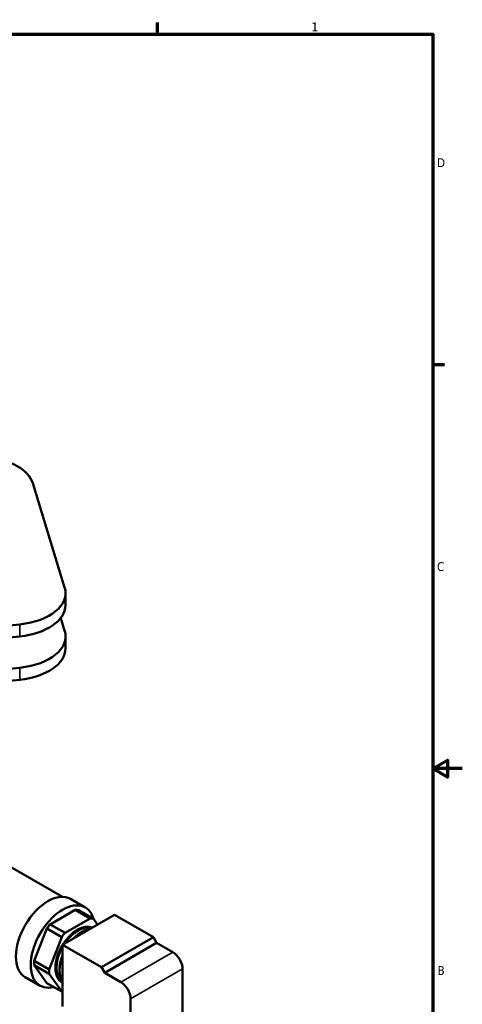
# Model space of a CAD drawing. Header units: inches. Extents: x 0.1 to 33.9, y 0.6 to 21.4.
# Tile 83 of 83: x 27.9 to 33.9, y 7.8 to 21.2. Entities that reach past the tile are written whole.
import ezdxf

# ---------------------------------------------------------------- set-up
doc = ezdxf.new("R2010")
doc.units = ezdxf.units.IN
doc.header["$MEASUREMENT"] = 0
for name, color, linetype, lineweight in [('Border (ANSI)', 7, 'Continuous', 70), ('Visible (ANSI)', 7, 'Continuous', 50), ('Visible Narrow (ANSI)', 7, 'Continuous', 35)]:
    doc.layers.add(name, color=color, linetype=linetype, lineweight=lineweight)
doc.styles.add('Note Text (ANSI)', font='tahoma.ttf')

# ---------------------------------------------------------------- blocks, each defined once
blk = doc.blocks.new('Borders Default Border')
at = {"layer": 'Border (ANSI)'}
for p, q in [((29.75, 21), (29.75, 21.16)), ((33.5, 16.5), (33.66, 16.5))]:
    blk.add_line(p, q, dxfattribs=at)
at = {"layer": 'Border (ANSI)', "flags": 128}
for points in [[(0.5, 1), (0.5, 21), (33.5, 21), (33.5, 1), (0.5, 1)], [(33.9, 11), (33.5, 11), (33.7, 11.115), (33.7, 10.885), (33.5, 11)]]:
    blk.add_lwpolyline(points, dxfattribs=at)
at = {"layer": 'Border (ANSI)', "char_height": 0.12, "attachment_point": 7, "style": 'Note Text (ANSI)'}
for s, insert in [('1', (31.848, 21.04)), ('D', (33.556, 19.19)), ('C', (33.556, 13.688)), ('B', (33.563, 8.19))]:
    blk.add_mtext(s, dxfattribs=dict(at, insert=insert))

msp = doc.modelspace()

# ---------------------------------------------------------------- linework, layer by layer
at = {"layer": 'Visible (ANSI)'}
for p, q in [((28.488, 13.465), (28.054, 14.887)), ((28.5, 13.39), (28.5, 13.227)), ((28.488, 12.875), (28.435, 13.05)), ((23.27, 12.494), (27.88, 12.964)), ((27.88, 12.8), (22.464, 12.249)), ((28.5, 12.637), (28.5, 12.8)), ((22.464, 11.822), (27.88, 12.374)), ((27.88, 12.21), (22.464, 11.659)), ((28.458, 9.254), (27.774, 9.649)), ((28.769, 9.108), (28.567, 9.225)), ((28.291, 8.879), (28.633, 9.076)), ((29.166, 9.01), (28.459, 8.602)), ((28.633, 9.076), (28.835, 8.959)), ((28.88, 8.955), (28.678, 9.072)), ((29.166, 9.01), (29.696, 8.704)), ((28.493, 8.762), (28.291, 8.879)), ((28.835, 8.959), (28.493, 8.762)), ((28.935, 8.877), (28.88, 8.955)), ((28.075, 8.382), (28.246, 8.823)), ((28.246, 8.823), (28.448, 8.706)), ((28.448, 8.706), (28.277, 8.266)), ((28.459, 7.761), (28.459, 8.602)), ((28.459, 8.602), (28.989, 8.296)), ((29.696, 8.704), (28.989, 8.296)), ((29.74, 8.627), (29.033, 8.219)), ((29.696, 8.704), (29.74, 8.627)), ((29.74, 8.627), (29.96, 8.501)), ((28.277, 8.266), (28.075, 8.382)), ((28.075, 8.322), (28.277, 8.206)), ((28.246, 8.079), (28.075, 8.322)), ((28.277, 8.206), (28.448, 7.963)), ((28.989, 8.296), (29.033, 8.219)), ((29.033, 8.219), (29.253, 8.093)), ((30.092, 8.271), (30.092, 7.634)), ((28.154, 8.043), (27.952, 8.16)), ((28.448, 7.963), (28.246, 8.079)), ((28.459, 8.085), (28.458, 8.085)), ((29.385, 7.863), (29.385, 7.226))]:
    msp.add_line(p, q, dxfattribs=at)
for centre, major_axis, start_param, end_param in [((27.316, 14.811), (0.75, 0), 0.174533, 1.405484), ((27.75, 13.39), (0.75, 0), 4.886922, 6.457718), ((27.75, 13.227), (0.75, 0), 4.886922, 6.283185), ((27.75, 12.8), (0.75, 0), 4.886922, 6.457718), ((27.75, 12.637), (0.75, 0), 4.886922, 6.283185), ((28.26, 8.692), (-0.308, -0.533), 3.141593, 6.283185), ((28.462, 8.576), (-0.308, -0.533), 2.63442, 6.789762), ((28.462, 8.576), (0.274, 0.475), 0.194644, 0.328955), ((28.462, 8.576), (0.274, 0.475), 1.241842, 1.376152), ((28.664, 8.459), (0.213, 0.369), 0.062712, 1.508084), ((28.666, 8.458), (0.213, 0.369), 0.076059, 1.494738), ((28.668, 8.456), (0.213, 0.369), 0.08615, 1.484647), ((28.672, 8.455), (0.209, 0.362), 0.127155, 1.443642), ((28.664, 8.459), (0.274, 0.475), 0.194644, 0.328955), ((28.664, 8.459), (0.274, 0.475), 1.241842, 1.376152), ((28.717, 8.428), (0.212, 0.367), 0.411864, 1.158933), ((28.719, 8.427), (0.212, 0.367), 0.430397, 1.140399), ((28.664, 8.459), (-0.213, -0.369), 4.674367, 6.311335), ((28.666, 8.458), (-0.213, -0.369), 4.686352, 6.305285), ((28.668, 8.456), (-0.213, -0.369), 4.69538, 6.300194), ((28.672, 8.455), (-0.209, -0.362), 4.729826, 6.265748), ((28.717, 8.428), (-0.212, -0.367), 4.962926, 6.032649), ((28.719, 8.427), (-0.212, -0.367), 4.975996, 6.019578), ((29.96, 8.348), (0.094, -0.162), 0.785398, 2.356194), ((28.462, 8.576), (0.274, 0.475), 2.289039, 2.42335), ((28.664, 8.459), (0.274, 0.475), 2.289039, 2.42335), ((29.253, 7.94), (0.094, -0.162), 0.785398, 2.356194), ((28.664, 8.459), (-0.274, -0.475), 0.194644, 0.227872)]:
    msp.add_ellipse(centre, major_axis=major_axis, ratio=0.57735, start_param=start_param, end_param=end_param, dxfattribs=at)
at = {"layer": 'Visible Narrow (ANSI)'}
for p, q in [((27.88, 12.964), (27.88, 12.8)), ((27.88, 12.374), (27.88, 12.21)), ((29.96, 8.501), (29.253, 8.093)), ((30.092, 8.271), (29.385, 7.863))]:
    msp.add_line(p, q, dxfattribs=at)

# ---------------------------------------------------------------- block references
msp.add_blockref('Borders Default Border', (0, 0))

doc.saveas('drawing.dxf')
